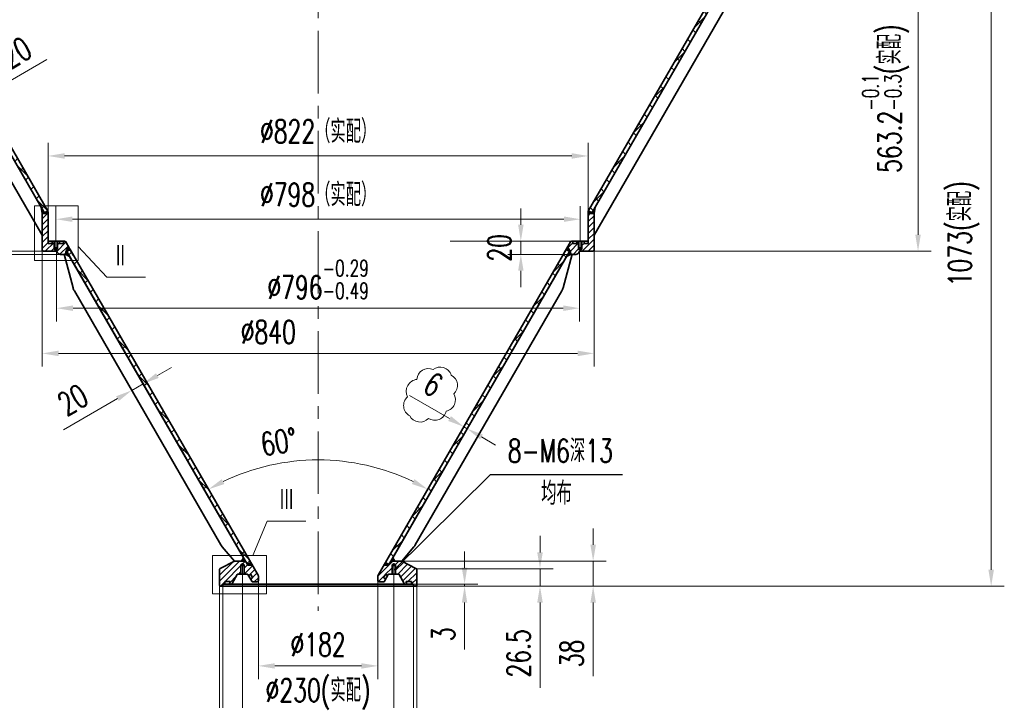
# Model space of a CAD drawing. Header units: millimetres. Extents: x -250 to 3950, y -50 to 2920.
# Tile 3 of 8: x 536 to 2035, y 1235 to 2270. Entities that reach past the tile are written whole.
import ezdxf
from ezdxf import colors
from ezdxf.entities.mleader import LeaderData, LeaderLine
from ezdxf.math import Vec2, Vec3

# ---------------------------------------------------------------- set-up
doc = ezdxf.new("R2010")
doc.units = ezdxf.units.MM
doc.header["$LTSCALE"] = 3
for name, pattern in [('CENTER', [50.8, 31.75, -6.35, 6.35, -6.35]), ('DASHED', [19.05, 12.7, -6.35]), ('PHANTOM', [63.5, 31.75, -6.35, 6.35, -6.35, 6.35, -6.35])]:
    doc.linetypes.add(name, pattern=pattern)
for name, color, linetype, lineweight in [('YGJ粗实线', 7, 'Continuous', 35), ('YGJ细双点画线', 11, 'PHANTOM', 15), ('YGJ细实线', 3, 'Continuous', 15), ('YGJ细点画线', 1, 'CENTER', 15), ('YGJ细虚线', 2, 'DASHED', 15)]:
    doc.layers.add(name, color=color, linetype=linetype, lineweight=lineweight)
doc.styles.add('HC_GBDIM', font='romans.shx', dxfattribs={"width": 0.7, "bigfont": 'hzdx.shx'})
doc.styles.get("Standard").update_dxf_attribs({"font": 'simsun.ttc'})
doc.styles.add('标准', font='romans.shx', dxfattribs={"width": 0.7, "bigfont": 'hzdx.shx'})
doc.dimstyles.new('HC_GBDIM', dxfattribs={"dimtxt": 3.5, "dimasz": 2.5, "dimexe": 2, "dimexo": 0, "dimgap": 1.5, "dimtad": 1, "dimdec": 1, "dimzin": 0, "dimdsep": 46, "dimtxsty": 'HC_GBDIM', "dimcen": 2.5, "dimclrd": 3, "dimclre": 3, "dimclrt": 2, "dimadec": 0, "dimazin": 0, "dimtfac": 0.714286, "dimtdec": 1, "dimtmove": 0, "dimatfit": 3, "dimfxl": 1, "dimtzin": 0, "dimlwd": -1, "dimlwe": -1, "dimarcsym": 0})
pattern_1 = [(45, (-90.044, 111.53), (-11.22532, 11.22532), []), (135, (-90.044, 111.53), (-11.22532, -11.22532), [])]
pattern_2 = [(45, (-90.04356, 111.53), (-0.561266, 0.561266), []), (135, (-90.04356, 111.53), (-0.561266, -0.561266), [])]
pattern_3 = [(135, (345.31576, -404.6137), (-0.4490128, -0.4490128), []), (225, (345.31576, -404.6137), (0.4490128, -0.4490128), [])]
pattern_4 = [(45, (16.161, 295.482), (-4.490128, 4.490128), [])]
pattern_5 = [(45, (-983.0136, 99.6134), (-4.490128, 4.490128), [])]

# ---------------------------------------------------------------- blocks, each defined once
blk = doc.blocks.new('*D134')
at = {"layer": 'YGJ细实线', "color": 3}
for p, q in [((840.4, 1409.3), (840.4, 1031.4)), ((1140.4, 1421.6), (1140.4, 1031.4)), ((865.4, 1051.4), (1115.4, 1051.4))]:
    blk.add_line(p, q, dxfattribs=at)
for points in [[(865.4, 1055.6), (865.4, 1047.2), (840.4, 1051.4)], [(1115.4, 1047.2), (1115.4, 1055.6), (1140.4, 1051.4)]]:
    blk.add_solid(points, dxfattribs=at)
at = {"layer": 'YGJ细实线', "color": 2, "insert": (990.4, 1083.9), "char_height": 35, "attachment_point": 5, "style": 'HC_GBDIM'}
blk.add_mtext('%%c300{}{{\\H0.7x;}{}}', dxfattribs=at)
blk = doc.blocks.new('*D243')
at = {"layer": 'YGJ细实线', "color": 3, "ltscale": 0.833333}
for p, q in [((1679.6, 2481.3), (1923.5, 2481.3)), ((1903.5, 2456.3), (1903.5, 1943.1)), ((1403.8, 1918.1), (1923.5, 1918.1))]:
    blk.add_line(p, q, dxfattribs=at)
at = {"layer": 'YGJ细实线', "color": 3}
for points in [[(1907.6, 2456.3), (1899.3, 2456.3), (1903.5, 2481.3)], [(1899.3, 1943.1), (1907.6, 1943.1), (1903.5, 1918.1)]]:
    blk.add_solid(points, dxfattribs=at)
at = {"layer": 'YGJ细实线', "color": 2, "insert": (1854.1, 2150.4), "char_height": 35, "attachment_point": 5, "rotation": 90, "style": 'HC_GBDIM'}
blk.add_mtext('563.2{}{{\\H0.7x;{\\S-0.1^ -0.3;}}{}(实配)}', dxfattribs=at)
blk = doc.blocks.new('*D173')
at = {"layer": 'YGJ细实线', "color": 3, "ltscale": 0.833333}
for p, q in [((1324, 2481.3), (2034.8, 2481.3)), ((2014.8, 2456.3), (2014.8, 1433.3)), ((1133.4, 1408.3), (2034.8, 1408.3))]:
    blk.add_line(p, q, dxfattribs=at)
at = {"layer": 'YGJ细实线', "color": 3}
for points in [[(2019, 2456.3), (2010.6, 2456.3), (2014.8, 2481.3)], [(2010.6, 1433.3), (2019, 1433.3), (2014.8, 1408.3)]]:
    blk.add_solid(points, dxfattribs=at)
at = {"layer": 'YGJ细实线', "color": 2, "insert": (1973, 1944.8), "char_height": 35, "attachment_point": 5, "rotation": 90, "style": '标准'}
blk.add_mtext('1073(实配){}{{\\H0.7x;}{}}', dxfattribs=at)
blk = doc.blocks.new('*D246')
at = {"layer": 'YGJ细实线', "color": 3}
for p, q in [((579.4, 1962.7), (579.4, 2083.1)), ((1401.4, 1962.7), (1401.4, 2083.1)), ((604.4, 2063.1), (1376.4, 2063.1))]:
    blk.add_line(p, q, dxfattribs=at)
for points in [[(604.4, 2067.3), (604.4, 2058.9), (579.4, 2063.1)], [(1376.4, 2058.9), (1376.4, 2067.3), (1401.4, 2063.1)]]:
    blk.add_solid(points, dxfattribs=at)
at = {"layer": 'YGJ细实线', "color": 2, "insert": (990.4, 2100.2), "char_height": 35, "attachment_point": 5, "style": '标准'}
blk.add_mtext('%%c822（实配）{}{{\\H0.7x;}{}}', dxfattribs=at)
blk = doc.blocks.new('*D245')
at = {"layer": 'YGJ细实线', "color": 3}
for p, q in [((591.4, 1951.9), (591.4, 1986.8)), ((1389.4, 1951.9), (1389.4, 1986.8)), ((616.4, 1966.8), (1364.4, 1966.8))]:
    blk.add_line(p, q, dxfattribs=at)
for points in [[(616.4, 1971), (616.4, 1962.7), (591.4, 1966.8)], [(1364.4, 1962.7), (1364.4, 1971), (1389.4, 1966.8)]]:
    blk.add_solid(points, dxfattribs=at)
at = {"layer": 'YGJ细实线', "color": 2, "insert": (990.4, 2003.9), "char_height": 35, "attachment_point": 5, "style": '标准'}
blk.add_mtext('%%c798（实配）{}{{\\H0.7x;}{}}', dxfattribs=at)
blk = doc.blocks.new('*D159')
at = {"layer": 'YGJ细实线', "color": 3}
blk.add_arc((990.4, 1266.9), 333.6, 64.2946, 115.7054, dxfattribs=at)
for points in [[(843.7, 1571.2), (847.6, 1563.8), (823.6, 1555.8)], [(1133.1, 1563.8), (1137, 1571.2), (1157.2, 1555.8)]]:
    blk.add_solid(points, dxfattribs=at)
at = {"layer": 'YGJ细实线', "color": 2, "insert": (930.6, 1628.1), "char_height": 35, "attachment_point": 5, "rotation": 9.3978, "style": 'HC_GBDIM'}
blk.add_mtext('60%%d', dxfattribs=at)
blk = doc.blocks.new('*D162')
at = {"layer": 'YGJ细实线', "color": 3}
for p, q in [((1328.1, 1459.8), (1328.1, 1484.8)), ((1140.4, 1434.8), (1348.1, 1434.8)), ((1328.1, 1434.8), (1328.1, 1408.3)), ((1153.5, 1408.3), (1348.1, 1408.3)), ((1328.1, 1383.3), (1328.1, 1253.7))]:
    blk.add_line(p, q, dxfattribs=at)
for points in [[(1323.9, 1459.8), (1332.3, 1459.8), (1328.1, 1434.8)], [(1332.3, 1383.3), (1323.9, 1383.3), (1328.1, 1408.3)]]:
    blk.add_solid(points, dxfattribs=at)
at = {"layer": 'YGJ细实线', "color": 2, "insert": (1295.6, 1306), "char_height": 35, "attachment_point": 5, "rotation": 90, "style": 'HC_GBDIM'}
blk.add_mtext('26.5{}{{\\H0.7x;}{}}', dxfattribs=at)
blk = doc.blocks.new('*D161')
at = {"layer": 'YGJ细实线', "color": 3}
for p, q in [((1213.3, 1436.3), (1213.3, 1461.3)), ((1117.9, 1411.3), (1233.3, 1411.3)), ((1213.3, 1411.3), (1213.3, 1408.3)), ((1117.9, 1408.3), (1233.3, 1408.3)), ((1213.3, 1383.3), (1213.3, 1312))]:
    blk.add_line(p, q, dxfattribs=at)
for points in [[(1209.1, 1436.3), (1217.4, 1436.3), (1213.3, 1411.3)], [(1217.4, 1383.3), (1209.1, 1383.3), (1213.3, 1408.3)]]:
    blk.add_solid(points, dxfattribs=at)
at = {"layer": 'YGJ细实线', "color": 2, "insert": (1180.8, 1335.2), "char_height": 35, "attachment_point": 5, "rotation": 90, "style": 'HC_GBDIM'}
blk.add_mtext('3', dxfattribs=at)
blk = doc.blocks.new('*D212')
at = {"layer": 'YGJ细实线', "color": 3}
blk.add_arc((990.4, 1266.9), 333.6, 64.2946, 115.7054, dxfattribs=at)
for points in [[(843.7, 1571.2), (847.6, 1563.8), (823.6, 1555.8)], [(1133.1, 1563.8), (1137, 1571.2), (1157.2, 1555.8)]]:
    blk.add_solid(points, dxfattribs=at)
at = {"layer": 'YGJ细实线', "color": 2, "insert": (930.6, 1628.1), "char_height": 35, "attachment_point": 5, "rotation": 9.3978, "style": 'HC_GBDIM'}
blk.add_mtext('60%%d', dxfattribs=at)
blk = doc.blocks.new('*D216')
at = {"layer": 'YGJ细实线', "color": 3}
for p, q in [((875.4, 1414.5), (875.4, 1182.3)), ((1105.4, 1420.4), (1105.4, 1182.3)), ((900.4, 1202.3), (1080.4, 1202.3))]:
    blk.add_line(p, q, dxfattribs=at)
for points in [[(900.4, 1206.4), (900.4, 1198.1), (875.4, 1202.3)], [(1080.4, 1198.1), (1080.4, 1206.4), (1105.4, 1202.3)]]:
    blk.add_solid(points, dxfattribs=at)
at = {"layer": 'YGJ细实线', "color": 2, "insert": (990.4, 1244.1), "char_height": 35, "attachment_point": 5, "style": 'HC_GBDIM'}
blk.add_mtext('%%c230(实配)', dxfattribs=at)
blk = doc.blocks.new('*D218')
at = {"layer": 'YGJ细实线', "color": 3}
for p, q in [((899.4, 1420.4), (899.4, 1267)), ((1081.4, 1420.4), (1081.4, 1267)), ((924.4, 1287), (1056.4, 1287))]:
    blk.add_line(p, q, dxfattribs=at)
for points in [[(924.4, 1291.1), (924.4, 1282.8), (899.4, 1287)], [(1056.4, 1282.8), (1056.4, 1291.1), (1081.4, 1287)]]:
    blk.add_solid(points, dxfattribs=at)
at = {"layer": 'YGJ细实线', "color": 2, "insert": (990.4, 1319.5), "char_height": 35, "attachment_point": 5, "style": 'HC_GBDIM'}
blk.add_mtext('%%c182{}{{\\H0.7x;}{}}', dxfattribs=at)
blk = doc.blocks.new('*D242')
at = {"layer": 'YGJ细实线', "color": 3}
for p, q in [((570.4, 1944.7), (570.4, 1742.6)), ((1410.4, 1920.1), (1410.4, 1742.6)), ((595.4, 1762.6), (1385.4, 1762.6))]:
    blk.add_line(p, q, dxfattribs=at)
for points in [[(595.4, 1766.8), (595.4, 1758.4), (570.4, 1762.6)], [(1385.4, 1758.4), (1385.4, 1766.8), (1410.4, 1762.6)]]:
    blk.add_solid(points, dxfattribs=at)
at = {"layer": 'YGJ细实线', "color": 2, "insert": (914.5, 1795.1), "char_height": 35, "attachment_point": 5, "style": 'HC_GBDIM'}
blk.add_mtext('%%c840{}{{\\H0.7x;}{}}', dxfattribs=at)
blk = doc.blocks.new('_DOTSMALL')
at = {"layer": 'YGJ细实线', "color": 0, "linetype": 'ByBlock', "transparency": 16777216, "const_width": 0.5}
blk.add_lwpolyline([(-0.0625, 0, 1), (0.0625, 0, 1)], format="xyb", close=True, dxfattribs=at)
blk = doc.blocks.new('*D665')
at = {"layer": 'YGJ细实线', "color": 3}
for p, q in [((1298.9, 1958.3), (1298.9, 1983.3)), ((1375.2, 1933.3), (1278.9, 1933.3)), ((1298.9, 1913.3), (1298.9, 1933.3)), ((1382.7, 1913.3), (1278.9, 1913.3)), ((1298.9, 1888.3), (1298.9, 1863.3))]:
    blk.add_line(p, q, dxfattribs=at)
for points in [[(1294.8, 1958.3), (1303.1, 1958.3), (1298.9, 1933.3)], [(1303.1, 1888.3), (1294.8, 1888.3), (1298.9, 1913.3)]]:
    blk.add_solid(points, dxfattribs=at)
at = {"layer": 'YGJ细实线', "color": 2, "insert": (1266.4, 1923.3), "char_height": 35, "attachment_point": 5, "rotation": 90, "style": 'HC_GBDIM'}
blk.add_mtext('20', dxfattribs=at)
blk = doc.blocks.new('*D676')
at = {"layer": 'YGJ细实线', "color": 3}
for p, q in [((491.4, 1943.1), (491.4, 2049.5)), ((582.4, 1918.1), (471.4, 1918.1)), ((601.4, 1913.3), (471.4, 1913.3)), ((491.4, 1913.3), (491.4, 1918.1)), ((491.4, 1888.3), (491.4, 1863.3))]:
    blk.add_line(p, q, dxfattribs=at)
for points in [[(487.3, 1943.1), (495.6, 1943.1), (491.4, 1918.1)], [(495.6, 1888.3), (487.3, 1888.3), (491.4, 1913.3)]]:
    blk.add_solid(points, dxfattribs=at)
at = {"layer": 'YGJ细实线', "color": 2, "insert": (458.9, 2008.8), "char_height": 35, "attachment_point": 5, "rotation": 90, "style": 'HC_GBDIM'}
blk.add_mtext('4.8', dxfattribs=at)
blk = doc.blocks.new('*D701')
at = {"layer": 'YGJ细实线', "color": 3}
for p, q in [((1409, 1471.3), (1409, 1496.3)), ((1117.9, 1446.3), (1429, 1446.3)), ((1409, 1408.3), (1409, 1446.3)), ((1139.4, 1408.3), (1429, 1408.3)), ((1409, 1383.3), (1409, 1271.2))]:
    blk.add_line(p, q, dxfattribs=at)
for points in [[(1404.8, 1471.3), (1413.2, 1471.3), (1409, 1446.3)], [(1413.2, 1383.3), (1404.8, 1383.3), (1409, 1408.3)]]:
    blk.add_solid(points, dxfattribs=at)
at = {"layer": 'YGJ细实线', "color": 2, "insert": (1376.5, 1306), "char_height": 35, "attachment_point": 5, "rotation": 90, "style": 'HC_GBDIM'}
blk.add_mtext('38', dxfattribs=at)
blk = doc.blocks.new('*D709')
at = {"layer": 'YGJ细实线', "color": 3}
for p, q in [((845.4, 1411.3), (845.4, 1099.4)), ((1135.4, 1411.3), (1135.4, 1099.4)), ((1110.4, 1119.4), (870.4, 1119.4))]:
    blk.add_line(p, q, dxfattribs=at)
for points in [[(870.4, 1123.6), (870.4, 1115.2), (845.4, 1119.4)], [(1110.4, 1115.2), (1110.4, 1123.6), (1135.4, 1119.4)]]:
    blk.add_solid(points, dxfattribs=at)
at = {"layer": 'YGJ细实线', "color": 2, "insert": (990.4, 1163), "char_height": 35, "attachment_point": 5, "style": 'HC_GBDIM'}
blk.add_mtext('%%c290{}{{\\H0.7x;{\\S+0.21^  0;}}{}}', dxfattribs=at)
blk = doc.blocks.new('*D711')
at = {"layer": 'YGJ细实线', "color": 3}
for p, q in [((592.4, 1918.1), (592.4, 1811.4)), ((1388.4, 1918.1), (1388.4, 1811.4)), ((617.4, 1831.4), (1363.4, 1831.4))]:
    blk.add_line(p, q, dxfattribs=at)
for points in [[(617.4, 1835.6), (617.4, 1827.2), (592.4, 1831.4)], [(1363.4, 1827.2), (1363.4, 1835.6), (1388.4, 1831.4)]]:
    blk.add_solid(points, dxfattribs=at)
at = {"layer": 'YGJ细实线', "color": 2, "insert": (990.4, 1875), "char_height": 35, "attachment_point": 5, "style": 'HC_GBDIM'}
blk.add_mtext('%%c796{}{{\\H0.7x;{\\S-0.29^ -0.49;}}{}}', dxfattribs=at)
blk = doc.blocks.new('XZCJ')
at = {"layer": 'YGJ粗实线', "ltscale": 1.041667}
for p, q in [((-821.8, -195.9), (-819.1, -195.9)), ((-821.8, -195.9), (-808.1, -246.9)), ((-819.1, -195.9), (-813.3, -199.3))]:
    blk.add_line(p, q, dxfattribs=at)
at = {"layer": 'YGJ粗实线', "ltscale": 0.833333}
for p, q in [((-548.6, -657.7), (-813.3, -199.3)), ((-583, -638.1), (-806.1, -251.7)), ((-562.6, -662.9), (-581, -641)), ((-551.6, -662.9), (-548.6, -657.7)), ((-562.6, -662.9), (-551.6, -662.9))]:
    blk.add_line(p, q, dxfattribs=at)
at = {"layer": 'YGJ粗实线', "ltscale": 1.041667}
blk.add_arc((-788.8, -241.7), 20, 195, 210, dxfattribs=at)
at = {"layer": 'YGJ粗实线', "ltscale": 0.833333}
blk.add_arc((-565.7, -628.1), 20, 210, 220, dxfattribs=at)
at = {"layer": 'YGJ细双点画线', "ltscale": 0.08}
blk.add_line((-548.6, -657.7), (-545.6, -662.9), dxfattribs=at)
blk = doc.blocks.new('SZCJ')
at = {"layer": 'YGJ粗实线', "ltscale": 0.833333}
for p, q in [((-849.8, 176.4), (-838.5, 134.2)), ((-849.8, 176.4), (-844.8, 176.4)), ((-844.8, 176.4), (-838.5, 172.8)), ((-838.5, 172.8), (-571.6, -289.5)), ((-836.5, 129.4), (-569.8, -332.6)), ((-569.8, -299.6), (-571.6, -289.5)), ((-569.8, -299.6), (-569.8, -332.6))]:
    blk.add_line(p, q, dxfattribs=at)
blk.add_arc((-819.2, 139.4), 20, 195, 210, dxfattribs=at)
blk = doc.blocks.new('*D819')
at = {"layer": 'YGJ细实线', "color": 3}
for p, q in [((495.3, 2162.4), (577.3, 2209.8)), ((473.6, 2149.9), (463.6, 2167.3)), ((456.3, 2139.9), (446.3, 2157.3)), ((456.3, 2139.9), (473.6, 2149.9)), ((434.7, 2127.4), (413, 2114.9))]:
    blk.add_line(p, q, dxfattribs=at)
for points in [[(493.2, 2166), (497.4, 2158.8), (473.6, 2149.9)], [(436.7, 2123.8), (432.6, 2131), (456.3, 2139.9)]]:
    blk.add_solid(points, dxfattribs=at)
at = {"layer": 'YGJ细实线', "color": 2, "insert": (530.9, 2220.5), "char_height": 35, "attachment_point": 5, "rotation": 30, "style": 'HC_GBDIM'}
blk.add_mtext('20', dxfattribs=at)
blk = doc.blocks.new('*D820')
at = {"layer": 'YGJ细实线', "color": 3}
for p, q in [((1190.5, 1663.5), (1129.7, 1698.5)), ((1212.5, 1651.5), (1202.1, 1633.6)), ((1217.7, 1648.5), (1207.3, 1630.6)), ((1217.3, 1648), (1212.1, 1651)), ((1239, 1635.5), (1260.6, 1623))]:
    blk.add_line(p, q, dxfattribs=at)
for points in [[(1188.4, 1659.8), (1192.6, 1667.1), (1212.1, 1651)], [(1241.1, 1639.1), (1236.9, 1631.8), (1217.3, 1648)]]:
    blk.add_solid(points, dxfattribs=at)
at = {"layer": 'YGJ细实线', "color": 2, "insert": (1165.5, 1715.4), "char_height": 35, "attachment_point": 5, "rotation": 330, "style": 'HC_GBDIM'}
blk.add_mtext('6', dxfattribs=at)
blk = doc.blocks.new('*D821')
at = {"layer": 'YGJ细实线', "color": 3}
for p, q in [((745.7, 1728.8), (767.3, 1741.3)), ((724, 1716.3), (706.7, 1706.3)), ((723.8, 1716.6), (734, 1699)), ((685, 1693.8), (603, 1646.5)), ((706.5, 1706.6), (716.7, 1689))]:
    blk.add_line(p, q, dxfattribs=at)
for points in [[(743.6, 1732.4), (747.7, 1725.2), (724, 1716.3)], [(687.1, 1690.2), (682.9, 1697.4), (706.7, 1706.3)]]:
    blk.add_solid(points, dxfattribs=at)
at = {"layer": 'YGJ细实线', "color": 2, "insert": (617, 1692), "char_height": 35, "attachment_point": 5, "rotation": 30, "style": 'HC_GBDIM'}
blk.add_mtext('20', dxfattribs=at)

msp = doc.modelspace()

# ---------------------------------------------------------------- hatches: boundary and pattern name
at = {"layer": 'YGJ细实线'}
h = msp.add_hatch(dxfattribs=at)
h.set_pattern_fill('ANSI37', color=256, scale=5)
h.set_pattern_definition(pattern_1)
h.paths.add_polyline_path([(301.888, 2459.413), (296.692, 2456.413), (573.692, 1976.635), (578.888, 1979.635)])
h = msp.add_hatch(dxfattribs=at)
h.set_pattern_fill('ANSI37', color=256, scale=5, angle=180)
h.set_pattern_definition(pattern_1)
h.paths.add_polyline_path([(1678.888, 2459.413), (1684.084, 2456.413), (1407.084, 1976.635), (1401.888, 1979.635)])
h = msp.add_hatch(dxfattribs=at)
h.set_pattern_fill('ANSI37', color=256, scale=0.25)
h.set_pattern_definition(pattern_2)
h.paths.add_polyline_path([(574.443, 1975.334), (579.388, 1975.334), (579.388, 1977.429, 0.11439441), (578.878, 1979.629), (573.692, 1976.635)])
h.paths.add_polyline_path([(568.605, 1985.446), (570.388, 1975.334), (574.443, 1975.334), (573.692, 1976.635)])
h = msp.add_hatch(dxfattribs=at)
h.set_pattern_fill('ANSI37', color=256, scale=0.25, angle=180)
h.set_pattern_definition(pattern_2)
h.paths.add_polyline_path([(1406.333, 1975.334), (1401.388, 1975.334), (1401.388, 1977.429, -0.11439441), (1401.898, 1979.629), (1407.084, 1976.635)])
h.paths.add_polyline_path([(1412.171, 1985.446), (1410.388, 1975.334), (1406.333, 1975.334), (1407.084, 1976.635)])
at = {"layer": 'YGJ细实线', "ltscale": 0.833333}
h = msp.add_hatch(dxfattribs=at)
h.set_pattern_fill('ANSI31', color=3, scale=2)
h.set_pattern_definition(pattern_5)
h.paths.add_polyline_path([(604.388, 1913.334), (606.388, 1913.334), (606.388, 1917.334), (610.623, 1924.669), (606.197, 1932.334, 0.26794919), (604.465, 1933.334), (603.188, 1933.334, 0.41421356), (602.888, 1933.034), (602.888, 1930.134, -0.41421356), (602.388, 1929.634), (597.088, 1929.634, -0.41421356), (596.588, 1930.134), (596.588, 1933.034, 0.41421356), (596.288, 1933.334), (594.388, 1933.334), (594.388, 1923.334), (593.938, 1923.334), (593.938, 1921.334), (591.388, 1919.861), (588.838, 1921.334), (588.838, 1923.334), (588.388, 1923.334), (588.388, 1933.334), (585.988, 1933.334, 0.41421356), (585.688, 1933.034), (585.688, 1930.134, -0.41421356), (585.188, 1929.634), (579.888, 1929.634, -0.41421356), (579.388, 1930.134), (579.388, 1933.334), (579.388, 1975.334), (574.443, 1975.334), (570.388, 1975.334), (570.388, 1942.358), (570.388, 1920.134, 0.41421356), (572.388, 1918.134), (592.388, 1918.134), (593.716, 1915.834, 0.26794919), (598.046, 1913.334), (603.697, 1913.334)])
h = msp.add_hatch(dxfattribs=at)
h.set_pattern_fill('ANSI31', color=3, scale=2)
h.set_pattern_definition(pattern_5)
h.paths.add_polyline_path([(1377.079, 1913.334), (1382.73, 1913.334, 0.26794919), (1387.06, 1915.834), (1388.388, 1918.134), (1408.388, 1918.134, 0.41421356), (1410.388, 1920.134), (1410.388, 1938.358), (1410.388, 1975.334), (1401.388, 1975.334), (1401.388, 1933.334), (1401.388, 1930.134, -0.41421356), (1400.888, 1929.634), (1395.588, 1929.634, -0.41421356), (1395.088, 1930.134), (1395.088, 1933.034, 0.41421356), (1394.788, 1933.334), (1392.388, 1933.334), (1392.388, 1923.334), (1391.938, 1923.334), (1391.938, 1921.334), (1389.388, 1919.861), (1386.838, 1921.334), (1386.838, 1923.334), (1386.388, 1923.334), (1386.388, 1933.334), (1384.488, 1933.334, 0.41421356), (1384.188, 1933.034), (1384.188, 1930.134, -0.41421356), (1383.688, 1929.634), (1378.388, 1929.634, -0.41421356), (1377.888, 1930.134), (1377.888, 1933.034, 0.41421356), (1377.588, 1933.334), (1376.311, 1933.334, 0.26794919), (1374.579, 1932.334), (1370.153, 1924.669), (1374.388, 1917.334), (1374.388, 1913.334), (1376.388, 1913.334)])
at = {"layer": 'YGJ细实线'}
h = msp.add_hatch(dxfattribs=at)
h.set_pattern_fill('ANSI37', color=256, scale=0.25)
h.set_pattern_definition(pattern_2)
h.paths.add_polyline_path([(607.692, 1917.745), (612.888, 1920.745), (610.623, 1924.669), (606.388, 1917.334), (606.388, 1913.334), (610.239, 1913.334)])
h.paths.add_polyline_path([(610.239, 1913.334), (606.388, 1913.334), (612.164, 1909.999)])
h = msp.add_hatch(dxfattribs=at)
h.set_pattern_fill('ANSI37', color=3, scale=5)
h.set_pattern_definition(pattern_1)
h.paths.add_polyline_path([(1368.612, 1909.999), (1373.084, 1917.745), (1367.888, 1920.745), (1362.975, 1912.236), (1092.888, 1444.431), (1098.084, 1441.431), (1100.92, 1446.343), (1103.92, 1451.539)])
h.paths.add_polyline_path([(879.856, 1446.343), (882.692, 1441.431), (887.888, 1444.431), (617.801, 1912.236), (612.888, 1920.745), (607.692, 1917.745), (612.164, 1909.999), (876.856, 1451.539)])
h = msp.add_hatch(dxfattribs=at)
h.set_pattern_fill('ANSI37', color=256, scale=0.25, angle=180)
h.set_pattern_definition(pattern_2)
h.paths.add_polyline_path([(1373.084, 1917.745), (1367.888, 1920.745), (1370.153, 1924.669), (1374.388, 1917.334), (1374.388, 1913.334), (1370.537, 1913.334)])
h.paths.add_polyline_path([(1370.537, 1913.334), (1374.388, 1913.334), (1368.612, 1909.999)])
at = {"layer": 'YGJ细实线', "ltscale": 0.833333}
h = msp.add_hatch(dxfattribs=at)
h.set_pattern_fill('ANSI31', color=3, scale=2)
h.set_pattern_definition(pattern_4)
h.paths.add_polyline_path([(843.817, 1408.343, 0.33945426), (844.783, 1409.085), (845.189, 1410.602), (845.388, 1411.343), (846.155, 1411.343), (847.988, 1411.343, 0.41421356), (848.288, 1411.643), (848.288, 1414.943, -0.41421356), (848.788, 1415.443), (856.166, 1415.443, -0.52056705), (856.636, 1414.772), (856.619, 1414.726), (855.535, 1411.746, 0.52056705), (855.816, 1411.343), (857.635, 1411.343, 0.26794919), (859.367, 1412.343), (867.161, 1425.843), (867.739, 1426.843), (868.894, 1426.843), (872.388, 1426.843), (872.388, 1439.843), (872.838, 1439.843), (872.838, 1440.843), (875.388, 1442.316), (877.938, 1440.843), (877.938, 1439.843), (878.388, 1439.843), (878.388, 1426.843), (881.882, 1426.843), (883.037, 1426.843), (883.614, 1425.843), (884.094, 1425.013, 0.41421356), (884.777, 1424.83), (887.375, 1426.33, -0.41421356), (888.058, 1426.147), (890.708, 1421.557, -0.41421356), (890.525, 1420.874), (887.927, 1419.374, 0.41421356), (887.744, 1418.691), (889.378, 1415.861, 0.26794919), (891.11, 1414.861), (897.388, 1414.861, 0.41421356), (899.388, 1416.861), (899.388, 1423.977, 0.1316525), (899.12, 1424.977), (890.251, 1440.338), (883.323, 1440.338), (882.692, 1441.431), (879.856, 1446.343), (873.856, 1446.343), (862.888, 1446.343), (862.863, 1446.33), (841.478, 1435.4, 0.28168967), (840.388, 1433.619), (840.388, 1409.343, 0.41421356), (841.388, 1408.343)])
h = msp.add_hatch(dxfattribs=at)
h.set_pattern_fill('ANSI37', color=3, scale=0.2, angle=90)
h.set_pattern_definition(pattern_3)
h.paths.add_polyline_path([(879.856, 1446.343), (876.856, 1451.539), (873.856, 1446.343)])
at = {"layer": 'YGJ细实线'}
h = msp.add_hatch(dxfattribs=at)
h.set_pattern_fill('ANSI37', color=256, scale=0.25)
h.set_pattern_definition(pattern_2)
h.paths.add_polyline_path([(887.888, 1444.431), (882.692, 1441.431), (883.323, 1440.338), (890.251, 1440.338)])
at = {"layer": 'YGJ细实线', "ltscale": 0.833333}
h = msp.add_hatch(dxfattribs=at)
h.set_pattern_fill('ANSI31', color=3, scale=2)
h.set_pattern_definition(pattern_4)
h.paths.add_polyline_path([(1108.388, 1435.527), (1108.388, 1426.843), (1111.882, 1426.843), (1113.037, 1426.843), (1113.614, 1425.843), (1121.409, 1412.343, 0.26794919), (1123.141, 1411.343), (1124.96, 1411.343, 0.52056705), (1125.241, 1411.746), (1124.14, 1414.772, -0.52056705), (1124.61, 1415.443), (1131.988, 1415.443, -0.41421356), (1132.488, 1414.943), (1132.488, 1411.643, 0.41421356), (1132.788, 1411.343), (1134.621, 1411.343), (1135.388, 1411.343), (1135.587, 1410.602), (1135.993, 1409.085, 0.33945426), (1136.959, 1408.343), (1139.388, 1408.343, 0.41421356), (1140.388, 1409.343), (1140.388, 1433.619, 0.28168967), (1139.298, 1435.4), (1118.833, 1445.86)])
h.paths.add_polyline_path([(1106.92, 1446.343), (1100.92, 1446.343), (1098.084, 1441.431), (1097.453, 1440.338), (1090.525, 1440.338), (1081.656, 1424.977, 0.1316525), (1081.388, 1423.977), (1081.388, 1416.861, 0.41421356), (1083.388, 1414.861), (1089.666, 1414.861, 0.26794919), (1091.398, 1415.861), (1093.032, 1418.691, 0.41421356), (1092.849, 1419.374), (1090.251, 1420.874, -0.41421356), (1090.068, 1421.557), (1092.718, 1426.147, -0.41421356), (1093.401, 1426.33), (1095.999, 1424.83, 0.41421356), (1096.682, 1425.013), (1097.161, 1425.843), (1097.739, 1426.843), (1098.894, 1426.843), (1102.388, 1426.843), (1102.388, 1439.843), (1102.838, 1439.843), (1102.838, 1440.843), (1105.388, 1442.316), (1107.938, 1440.843), (1107.938, 1439.843), (1108.388, 1439.843), (1108.388, 1435.527), (1118.833, 1445.86), (1117.888, 1446.343)])
at = {"layer": 'YGJ细实线'}
h = msp.add_hatch(dxfattribs=at)
h.set_pattern_fill('ANSI37', color=256, scale=0.25, angle=180)
h.set_pattern_definition(pattern_2)
h.paths.add_polyline_path([(1092.888, 1444.431), (1098.084, 1441.431), (1097.453, 1440.338), (1090.525, 1440.338)])
at = {"layer": 'YGJ细实线', "ltscale": 0.833333}
h = msp.add_hatch(dxfattribs=at)
h.set_pattern_fill('ANSI37', color=3, scale=0.2, angle=90)
h.set_pattern_definition(pattern_3)
h.paths.add_polyline_path([(1100.92, 1446.343), (1103.92, 1451.539), (1106.92, 1446.343)])

# ---------------------------------------------------------------- linework, layer by layer
at = {"layer": 'YGJ粗实线', "ltscale": 0.833333}
for p, q in [((578.718, 1979.929), (291.254, 2477.832)), ((1402.058, 1979.929), (1689.522, 2477.832)), ((574.443, 1975.334), (296.692, 2456.413)), ((1406.333, 1975.334), (1684.084, 2456.413)), ((570.388, 1975.334), (568.605, 1985.446)), ((578.888, 1979.635), (573.692, 1976.635)), ((1401.888, 1979.635), (1407.084, 1976.635)), ((1410.388, 1975.334), (1412.171, 1985.446)), ((579.388, 1975.334), (570.388, 1975.334)), ((570.388, 1975.334), (570.388, 1920.134)), ((579.388, 1977.429), (579.388, 1933.334)), ((1401.388, 1977.429), (1401.388, 1933.334)), ((1401.388, 1975.334), (1410.388, 1975.334)), ((1410.388, 1975.334), (1410.388, 1920.134)), ((579.388, 1933.334), (596.588, 1933.334)), ((579.388, 1933.334), (579.388, 1930.134)), ((588.838, 1921.334), (588.838, 1933.334)), ((593.938, 1921.334), (593.938, 1933.334)), ((596.588, 1933.334), (604.465, 1933.334)), ((1384.188, 1933.334), (1376.311, 1933.334)), ((1401.388, 1933.334), (1384.188, 1933.334)), ((1386.838, 1921.334), (1386.838, 1933.334)), ((1391.938, 1921.334), (1391.938, 1933.334)), ((1401.388, 1933.334), (1401.388, 1930.134)), ((579.888, 1929.634), (585.188, 1929.634)), ((585.688, 1930.134), (585.688, 1933.034)), ((588.388, 1923.334), (594.388, 1923.334)), ((588.838, 1923.334), (591.388, 1923.334)), ((593.938, 1921.334), (588.838, 1921.334)), ((588.838, 1921.334), (591.388, 1919.861)), ((593.938, 1923.334), (591.388, 1923.334)), ((593.938, 1921.334), (591.388, 1919.861)), ((596.588, 1933.034), (596.588, 1930.134)), ((597.088, 1929.634), (602.388, 1929.634)), ((602.888, 1930.134), (602.888, 1933.034)), ((617.801, 1912.236), (606.197, 1932.334)), ((606.388, 1917.334), (610.623, 1924.669)), ((612.888, 1920.745), (607.692, 1917.745)), ((899.12, 1424.977), (612.888, 1920.745)), ((1081.656, 1424.977), (1367.888, 1920.745)), ((1362.975, 1912.236), (1374.579, 1932.334)), ((1367.888, 1920.745), (1373.084, 1917.745)), ((1374.388, 1917.334), (1370.153, 1924.669)), ((1377.888, 1930.134), (1377.888, 1933.034)), ((1383.688, 1929.634), (1378.388, 1929.634)), ((1384.188, 1933.034), (1384.188, 1930.134)), ((1392.388, 1923.334), (1386.388, 1923.334)), ((1386.838, 1923.334), (1389.388, 1923.334)), ((1386.838, 1921.334), (1391.938, 1921.334)), ((1386.838, 1921.334), (1389.388, 1919.861)), ((1391.938, 1923.334), (1389.388, 1923.334)), ((1391.938, 1921.334), (1389.388, 1919.861)), ((1395.088, 1930.134), (1395.088, 1933.034)), ((1400.888, 1929.634), (1395.588, 1929.634)), ((572.388, 1918.134), (592.388, 1918.134)), ((593.716, 1915.834), (592.388, 1918.134)), ((598.046, 1913.334), (604.388, 1913.334)), ((606.388, 1913.334), (606.388, 1917.334)), ((606.388, 1913.334), (612.164, 1909.999)), ((883.323, 1440.338), (607.692, 1917.745)), ((1097.453, 1440.338), (1373.084, 1917.745)), ((1374.388, 1913.334), (1368.612, 1909.999)), ((1374.388, 1913.334), (1374.388, 1917.334)), ((1382.73, 1913.334), (1376.388, 1913.334)), ((1387.06, 1915.834), (1388.388, 1918.134)), ((1408.388, 1918.134), (1388.388, 1918.134)), ((862.888, 1446.343), (841.478, 1435.4)), ((862.888, 1446.343), (879.856, 1446.343)), ((878.388, 1439.843), (872.388, 1439.843)), ((872.838, 1440.843), (875.388, 1442.316)), ((872.838, 1440.843), (872.838, 1426.843)), ((872.838, 1440.843), (877.938, 1440.843)), ((873.856, 1446.343), (876.856, 1451.539)), ((877.938, 1440.843), (875.388, 1442.316)), ((877.938, 1440.843), (877.938, 1426.843)), ((887.888, 1444.431), (882.692, 1441.431)), ((883.323, 1440.338), (890.251, 1440.338)), ((883.323, 1440.338), (890.251, 1440.338)), ((1097.453, 1440.338), (1090.525, 1440.338)), ((1097.453, 1440.338), (1090.525, 1440.338)), ((1097.453, 1440.338), (1090.525, 1440.338)), ((1092.888, 1444.431), (1098.084, 1441.431)), ((1117.888, 1446.343), (1100.92, 1446.343)), ((1102.388, 1439.843), (1108.388, 1439.843)), ((1102.838, 1440.843), (1105.388, 1442.316)), ((1102.838, 1440.843), (1102.838, 1426.843)), ((1107.938, 1440.843), (1102.838, 1440.843)), ((1106.92, 1446.343), (1103.92, 1451.539)), ((1107.938, 1440.843), (1105.388, 1442.316)), ((1107.938, 1440.843), (1107.938, 1426.843)), ((1117.888, 1446.343), (1139.298, 1435.4)), ((840.388, 1409.343), (840.388, 1433.735)), ((859.367, 1412.343), (867.161, 1425.843)), ((881.882, 1426.843), (868.894, 1426.843)), ((889.378, 1415.861), (883.614, 1425.843)), ((887.375, 1426.33), (884.344, 1424.58)), ((890.708, 1421.557), (888.058, 1426.147)), ((899.388, 1416.861), (899.388, 1423.977)), ((1081.388, 1416.861), (1081.388, 1423.977)), ((1090.068, 1421.557), (1092.718, 1426.147)), ((1091.398, 1415.861), (1097.161, 1425.843)), ((1093.401, 1426.33), (1096.432, 1424.58)), ((1098.894, 1426.843), (1111.882, 1426.843)), ((1121.409, 1412.343), (1113.614, 1425.843)), ((1140.388, 1409.343), (1140.388, 1433.619)), ((845.189, 1410.602), (844.783, 1409.085)), ((857.635, 1411.343), (846.155, 1411.343)), ((848.288, 1414.943), (848.288, 1411.343)), ((848.288, 1414.943), (848.288, 1411.343)), ((856.166, 1415.443), (848.788, 1415.443)), ((856.619, 1414.726), (855.388, 1411.343)), ((856.636, 1414.772), (855.535, 1411.746)), ((1123.141, 1411.343), (857.635, 1411.343)), ((890.525, 1420.874), (887.494, 1419.124)), ((891.11, 1414.861), (897.388, 1414.861)), ((1089.666, 1414.861), (1083.388, 1414.861)), ((1090.251, 1420.874), (1093.282, 1419.124)), ((1123.141, 1411.343), (1134.621, 1411.343)), ((1124.14, 1414.772), (1125.241, 1411.746)), ((1124.157, 1414.726), (1125.388, 1411.343)), ((1124.61, 1415.443), (1131.988, 1415.443)), ((1132.488, 1414.943), (1132.488, 1411.343)), ((1132.488, 1414.943), (1132.488, 1411.343)), ((1135.587, 1410.602), (1135.993, 1409.085)), ((843.817, 1408.343), (841.388, 1408.343)), ((843.817, 1408.343), (1136.192, 1408.343)), ((1136.192, 1408.343), (1139.388, 1408.343))]:
    msp.add_line(p, q, dxfattribs=at)
for centre, radius, start, end in [((574.388, 1977.429), 5, 0, 30), ((1406.388, 1977.429), 5, 150, 180), ((585.988, 1933.034), 0.3, 90, 180), ((596.288, 1933.034), 0.3, 0, 90), ((603.188, 1933.034), 0.3, 90, 180), ((604.465, 1931.334), 2, 30, 90), ((1376.311, 1931.334), 2, 90, 150), ((1377.588, 1933.034), 0.3, 0, 90), ((1384.488, 1933.034), 0.3, 90, 180), ((1394.788, 1933.034), 0.3, 0, 90), ((572.388, 1920.134), 2, 180, 270), ((579.888, 1930.134), 0.5, 180, 270), ((585.188, 1930.134), 0.5, 270, 0), ((597.088, 1930.134), 0.5, 180, 270), ((602.388, 1930.134), 0.5, 270, 0), ((1378.388, 1930.134), 0.5, 180, 270), ((1383.688, 1930.134), 0.5, 270, 0), ((1395.588, 1930.134), 0.5, 180, 270), ((1400.888, 1930.134), 0.5, 270, 0), ((1408.388, 1920.134), 2, 270, 0), ((598.046, 1918.334), 5, 210, 270), ((1382.73, 1918.334), 5, 270, 330), ((842.388, 1433.619), 2, 117.07208, 180), ((868.894, 1424.843), 2, 90, 150), ((881.882, 1424.843), 2, 30, 90), ((884.527, 1425.263), 0.5, 210, 300), ((887.625, 1425.897), 0.5, 30, 120), ((897.388, 1423.977), 2, 0, 30), ((1083.388, 1423.977), 2, 150, 180), ((1093.151, 1425.897), 0.5, 60, 150), ((1096.249, 1425.263), 0.5, 240, 330), ((1098.894, 1424.843), 2, 90, 150), ((1111.882, 1424.843), 2, 30, 90), ((1138.388, 1433.619), 2, 0, 62.92792), ((841.388, 1409.343), 1, 180, 270), ((843.817, 1409.343), 1, 270, 345), ((846.155, 1410.343), 1, 90, 165), ((847.988, 1411.643), 0.3, 270, 0), ((848.788, 1414.943), 0.5, 90, 180), ((855.816, 1411.643), 0.3, 160, 270), ((856.166, 1414.943), 0.5, 340, 90), ((857.635, 1413.343), 2, 270, 330), ((888.177, 1418.941), 0.5, 120, 210), ((891.11, 1416.861), 2, 210, 270), ((890.275, 1421.307), 0.5, 300, 30), ((897.388, 1416.861), 2, 270, 0), ((1083.388, 1416.861), 2, 180, 270), ((1089.666, 1416.861), 2, 270, 330), ((1090.501, 1421.307), 0.5, 150, 240), ((1092.599, 1418.941), 0.5, 330, 60), ((1123.141, 1413.343), 2, 210, 270), ((1124.61, 1414.943), 0.5, 90, 200), ((1124.96, 1411.643), 0.3, 270, 20), ((1131.988, 1414.943), 0.5, 0, 90), ((1132.788, 1411.643), 0.3, 180, 270), ((1134.621, 1410.343), 1, 15, 90), ((1136.959, 1409.343), 1, 195, 270), ((1139.388, 1409.343), 1, 270, 0)]:
    msp.add_arc(centre, radius, start, end, dxfattribs=at)
at = {"layer": 'YGJ细实线', "ltscale": 0.833333}
for p, q in [((588.388, 1933.334), (588.388, 1923.334)), ((594.388, 1933.334), (594.388, 1923.334)), ((1386.388, 1933.334), (1386.388, 1923.334)), ((1392.388, 1933.334), (1392.388, 1923.334))]:
    msp.add_line(p, q, dxfattribs=at)
at = {"layer": 'YGJ细实线'}
for p, q in [((604.465, 1933.334), (605.62, 1933.334)), ((606.197, 1932.334), (605.62, 1933.334)), ((1298.938, 1933.334), (1191.225, 1933.334)), ((1374.579, 1932.334), (1375.156, 1933.334)), ((1376.311, 1933.334), (1375.156, 1933.334)), ((625.349, 1925.396), (668.941, 1878.588)), ((668.941, 1878.588), (727.756, 1878.588)), ((890.894, 1454.924), (912.948, 1507.498)), ((912.948, 1507.498), (971.763, 1507.498)), ((841.478, 1435.4), (840.388, 1434.843)), ((840.388, 1433.619), (840.388, 1434.843)), ((1139.298, 1435.4), (1140.388, 1434.843)), ((1140.388, 1433.619), (1140.388, 1434.843)), ((845.388, 1411.343), (845.189, 1410.602)), ((846.155, 1411.343), (845.388, 1411.343)), ((858.79, 1411.343), (859.367, 1412.343)), ((889.955, 1414.861), (889.378, 1415.861)), ((889.955, 1414.861), (891.11, 1414.861)), ((1089.666, 1414.861), (1090.821, 1414.861)), ((1090.821, 1414.861), (1091.398, 1415.861)), ((1121.986, 1411.343), (1121.409, 1412.343)), ((1134.621, 1411.343), (1135.388, 1411.343)), ((1135.388, 1411.343), (1135.587, 1410.602))]:
    msp.add_line(p, q, dxfattribs=at)
at = {"layer": 'YGJ细实线', "color": 3, "ltscale": 0.833333}
for p, q in [((867.161, 1425.843), (867.739, 1426.843)), ((868.894, 1426.843), (867.739, 1426.843)), ((881.882, 1426.843), (883.037, 1426.843)), ((883.614, 1425.843), (883.037, 1426.843)), ((1097.161, 1425.843), (1097.739, 1426.843)), ((1098.894, 1426.843), (1097.739, 1426.843)), ((1111.882, 1426.843), (1113.037, 1426.843)), ((1113.614, 1425.843), (1113.037, 1426.843))]:
    msp.add_line(p, q, dxfattribs=at)
at = {"layer": 'YGJ细实线', "ltscale": 1.2}
msp.add_lwpolyline([(558.867, 1987.328), (625.349, 1987.328), (625.349, 1904.206), (558.867, 1904.206)], close=True, dxfattribs=at)
at = {"layer": 'YGJ细实线'}
msp.add_lwpolyline([(1140.743, 1723.084, -0.5206), (1165.275, 1737.932, -0.5206), (1165.275, 1737.932, -0.5206), (1193.034, 1729.54, -0.5206), (1193.034, 1729.54, -0.5206), (1196.907, 1701.135, -0.5206), (1196.907, 1701.135, -0.5206), (1185.287, 1674.667, -0.5206), (1185.287, 1674.667, -0.5206), (1158.174, 1663.692, -0.5206), (1158.174, 1663.692, -0.5206), (1129.769, 1667.565, -0.5206), (1129.769, 1667.565, -0.5206), (1126.541, 1696.616, -0.5206), (1126.541, 1696.616, -0.5206)], format="xyb", close=True, dxfattribs=at)
msp.add_lwpolyline([(829.5, 1454.924), (911.725, 1454.924), (911.725, 1396.883), (829.5, 1396.883)], close=True, dxfattribs=at)
at = {"layer": 'YGJ细实线', "color": 3, "ltscale": 0.833333}
for points in [[(872.388, 1426.843), (872.388, 1439.843)], [(878.388, 1426.843), (878.388, 1439.843)], [(1102.388, 1426.843), (1102.388, 1439.843)], [(1108.388, 1426.843), (1108.388, 1439.843)]]:
    msp.add_lwpolyline(points, dxfattribs=at)
at = {"layer": 'YGJ细点画线'}
msp.add_line((990.388, 2558.371), (990.388, 1370.814), dxfattribs=at)
at = {"layer": 'YGJ细点画线', "ltscale": 0.833333}
for p, q in [((591.388, 1919.279), (591.388, 1951.926)), ((1389.388, 1919.279), (1389.388, 1951.926)), ((875.388, 1414.532), (875.388, 1443.114)), ((1105.388, 1416.776), (1105.388, 1443.524))]:
    msp.add_line(p, q, dxfattribs=at)

# ---------------------------------------------------------------- block references
at = {"layer": 'YGJ细实线'}
for name, p in [('SZCJ', (1140.23, 2274.914)), ('XZCJ', (1425.48, 2109.277))]:
    msp.add_blockref(name, p, dxfattribs=at)
at = {"layer": 'YGJ细实线', "xscale": -1}
for name, p in [('SZCJ', (840.546, 2274.914)), ('XZCJ', (555.296, 2109.277))]:
    msp.add_blockref(name, p, dxfattribs=at)

# ---------------------------------------------------------------- texts
at = {"layer": 'YGJ细实线', "color": 2, "char_height": 35, "attachment_point": 5, "style": '标准'}
for s, insert in [('8-M6深13', (1359.065, 1614.357)), ('均布', (1353.143, 1549.715))]:
    msp.add_mtext(s, dxfattribs=dict(at, insert=insert))
at = {"layer": 'YGJ细虚线', "char_height": 35, "width": 172.51321, "attachment_point": 3, "style": '标准'}
for s, insert in [('Ⅱ', (701.128, 1928.293)), ('Ⅲ', (954.034, 1557.203))]:
    msp.add_mtext(s, dxfattribs=dict(at, insert=insert))

# ---------------------------------------------------------------- dimensions: what is measured, and where the dimension line sits
at = {"layer": 'YGJ细实线', "ltscale": 0.833333}
dim = msp.add_linear_dim(base=(2014.801, 1408.343), p1=(1323.971, 2481.332), p2=(1133.401, 1408.343), angle=90, text='<>(实配){}{{\\H0.7x;}{}}', dimstyle='HC_GBDIM', override={"dimscale": 10, "dimdec": 0, "dimtxsty": '标准'}, dxfattribs=at)
dim.commit()
dim.dimension.update_dxf_attribs({"geometry": '*D173', "text_midpoint": (1972.968, 1944.838)})
dim = msp.add_linear_dim(base=(1903.483, 1918.134), p1=(1679.552, 2481.332), p2=(1403.84, 1918.134), angle=90, text='<>{}{{\\H0.7x;{\\S-0.1^ -0.3;}}{}(实配)}', dimstyle='HC_GBDIM', override={"dimscale": 10}, dxfattribs=at)
dim.commit()
dim.dimension.update_dxf_attribs({"geometry": '*D243', "text_midpoint": (1903.483, 2150.428), "dimtype": 160})
at = {"layer": 'YGJ细实线'}
for base, p1, p2, angle, override, picture, middle, dimtype in [((473.636, 2149.937), (456.315, 2139.937), (473.636, 2149.937), 30, {"dimscale": 10, "dimdec": 0}, '*D819', (547.104, 2192.354), 161), ((491.429, 1918.134), (601.388, 1913.334), (582.388, 1918.134), 90, {"dimscale": 10}, '*D676', (491.429, 2008.8), 160), ((1298.938, 1933.334), (1382.73, 1913.334), (1375.156, 1933.334), 90, {"dimscale": 10, "dimdec": 0}, '*D665', (1298.938, 1923.334), 160), ((1408.992, 1446.343), (1139.388, 1408.343), (1117.92, 1446.343), 90, {"dimscale": 10, "dimdec": 0, "dimtxsty": 'HC_GBDIM'}, '*D701', (1408.992, 1306.01), 160), ((1213.26, 1408.343), (1117.893, 1411.343), (1117.893, 1408.343), 90, {"dimscale": 10, "dimdec": 0, "dimtxsty": 'HC_GBDIM'}, '*D161', (1213.26, 1335.177), 160)]:
    dim = msp.add_linear_dim(base=base, p1=p1, p2=p2, angle=angle, dimstyle='HC_GBDIM', override=override, dxfattribs=at)
    dim.commit()
    dim.dimension.update_dxf_attribs({"geometry": picture, "text_midpoint": middle, "dimtype": dimtype})
for base, p1, p2, text, override, picture, middle in [((1401.388, 2063.104), (579.388, 1962.731), (1401.388, 1962.731), '%%c<>（实配）{}{{\\H0.7x;}{}}', {"dimscale": 10, "dimdec": 0, "dimtxsty": '标准'}, '*D246', (990.388, 2063.104)), ((1410.388, 1762.611), (570.388, 1944.74), (1410.388, 1920.134), '%%c<>{}{{\\H0.7x;}{}}', {"dimscale": 10, "dimdec": 0, "dimtxsty": 'HC_GBDIM'}, '*D242', (914.548, 1762.611)), ((1140.388, 1051.413), (840.388, 1409.343), (1140.388, 1421.617), '%%c<>{}{{\\H0.7x;}{}}', {"dimscale": 10, "dimdec": 0, "dimtxsty": 'HC_GBDIM'}, '*D134', (990.388, 1051.413)), ((1105.388, 1202.269), (875.388, 1414.532), (1105.388, 1420.353), '%%c<>(实配)', {"dimscale": 10, "dimdec": 0, "dimtxsty": 'HC_GBDIM'}, '*D216', (990.388, 1202.269)), ((1081.388, 1286.975), (899.388, 1420.419), (1081.388, 1420.419), '%%c<>{}{{\\H0.7x;}{}}', {"dimscale": 10, "dimdec": 0}, '*D218', (990.388, 1286.975))]:
    dim = msp.add_linear_dim(base=base, p1=p1, p2=p2, text=text, dimstyle='HC_GBDIM', override=override, dxfattribs=at)
    dim.commit()
    dim.dimension.update_dxf_attribs({"geometry": picture, "text_midpoint": middle, "dimtype": 160})
for base, p1, p2, text, override, picture, middle in [((1389.388, 1966.821), (591.388, 1951.926), (1389.388, 1951.926), '%%c<>（实配）{}{{\\H0.7x;}{}}', {"dimscale": 10, "dimdec": 0, "dimtxsty": '标准'}, '*D245', (990.388, 2003.927)), ((1388.388, 1831.395), (592.388, 1918.134), (1388.388, 1918.134), '%%c<>{}{{\\H0.7x;{\\S-0.29^ -0.49;}}{}}', {"dimscale": 10, "dimdec": 0, "dimtxsty": 'HC_GBDIM'}, '*D711', (990.388, 1874.978)), ((845.388, 1119.413), (1135.388, 1411.343), (845.388, 1411.343), '%%c<>{}{{\\H0.7x;{\\S+0.21^  0;}}{}}', {"dimscale": 10, "dimdec": 0, "dimtxsty": 'HC_GBDIM'}, '*D709', (990.388, 1162.996))]:
    dim = msp.add_linear_dim(base=base, p1=p1, p2=p2, text=text, dimstyle='HC_GBDIM', override=override, dxfattribs=at)
    dim.commit()
    dim.dimension.update_dxf_attribs({"geometry": picture, "text_midpoint": middle})
for line1, line2, picture in [(((1081.656, 1424.977), (1367.888, 1920.745)), ((899.12, 1424.977), (612.888, 1920.745)), '*D159'), (((899.12, 1424.977), (612.888, 1920.745)), ((1081.656, 1424.977), (1367.888, 1920.745)), '*D212')]:
    dim = msp.add_angular_dim_2l(base=(1048.32, 1595.442), line1=line1, line2=line2, dimstyle='HC_GBDIM', override={"dimscale": 10}, dxfattribs=at)
    dim.commit()
    dim.dimension.update_dxf_attribs({"geometry": picture, "text_midpoint": (935.913, 1596.033), "dimtype": 162})
for p1, p2, distance, picture, middle in [((723.817, 1716.611), (706.496, 1706.611), 0.367, '*D821', (616.962, 1692.022)), ((1217.65, 1648.526), (1212.454, 1651.526), 0.663, '*D820', (1165.514, 1715.39))]:
    dim = msp.add_aligned_dim(p1=p1, p2=p2, distance=distance, dimstyle='HC_GBDIM', override={"dimscale": 10, "dimdec": 0}, dxfattribs=at)
    dim.commit()
    dim.dimension.update_dxf_attribs({"geometry": picture, "text_midpoint": middle})
dim = msp.add_linear_dim(base=(1328.104, 1408.343), p1=(1140.388, 1434.843), p2=(1153.469, 1408.343), angle=90, text='<>{}{{\\H0.7x;}{}}', dimstyle='HC_GBDIM', override={"dimscale": 10, "dimtxsty": 'HC_GBDIM'}, dxfattribs=at)
dim.commit()
dim.dimension.update_dxf_attribs({"geometry": '*D162', "text_midpoint": (1328.104, 1306.01), "dimtype": 160})

# ---------------------------------------------------------------- leaders
ml = msp.add_multileader_mtext('Standard', dxfattribs=at)
ml.set_content('')
ml.set_leader_properties()
ml.set_arrow_properties(name='DOTSMALL')
ml.build(insert=Vec2(0, 0))
ml.multileader.update_dxf_attribs({"dogleg_length": 200.765, "arrow_head_size": 0.001})
ctx = ml.context
ctx.base_point, ctx.arrow_head_size, ctx.plane_origin = Vec3(1252.761, 1578.357), 0.001, Vec3(1121.453, 1511.563)
notes = []
notes.append((ctx, [(0, (1, 1, 0), (1252.761, 1578.357), (1, 0), 200.765, [(0, [(1105.388, 1432.559)], 0, [])])]))
ctx.mtext, ml.multileader.dxf.content_type = None, 0
for ctx, leaders in notes:
    for number, flags, end, landing, length, lines in leaders:
        leader = LeaderData()
        leader.index, (leader.has_last_leader_line, leader.has_dogleg_vector, leader.attachment_direction) = number, flags
        leader.last_leader_point, leader.dogleg_vector, leader.dogleg_length = Vec3(end), Vec3(landing), length
        for number, points, colour, breaks in lines:
            line = LeaderLine()
            line.index, line.vertices, line.color, line.breaks = number, Vec3.list(points), colors.encode_raw_color(colour), breaks
            leader.lines.append(line)
        ctx.leaders.append(leader)

doc.saveas('drawing.dxf')
